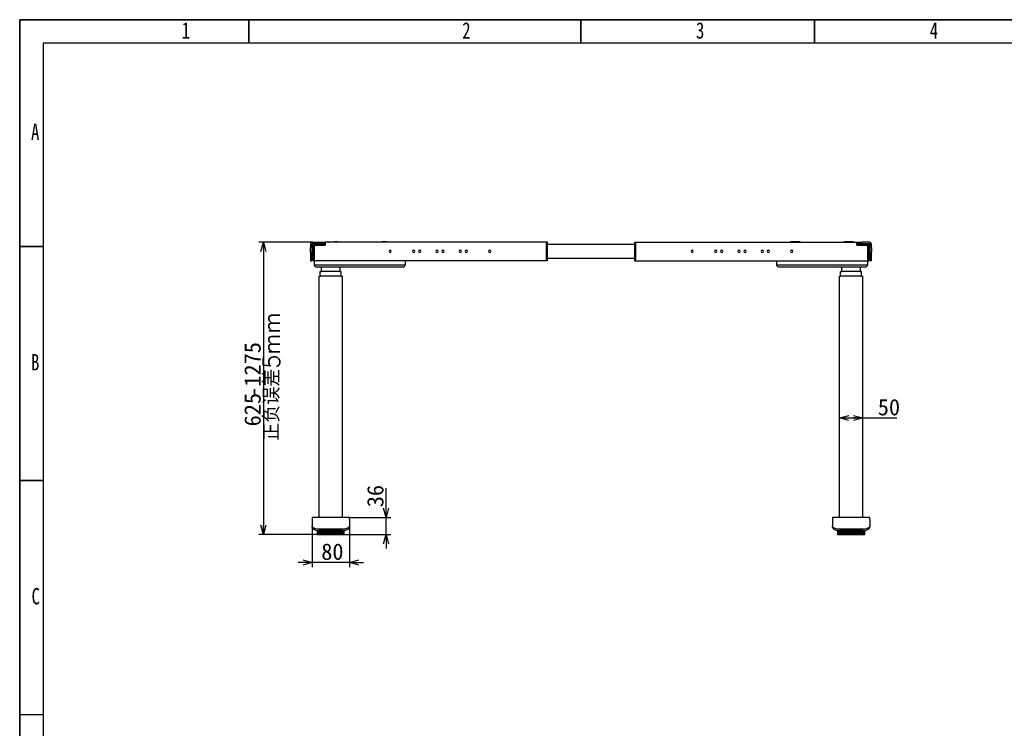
# Model space of a CAD drawing. Header units: millimetres. Extents: x 0 to 4212, y 0 to 2970.
# Tile 16 of 36: x 0 to 2106, y 1455 to 2970. Entities that reach past the tile are written whole.
import ezdxf

# ---------------------------------------------------------------- set-up
doc = ezdxf.new("R2010")
doc.units = ezdxf.units.MM
doc.header["$LTSCALE"] = 10
doc.linetypes.add('SLD-实线', pattern=[0])
doc.layers.add('标注层', color=98, linetype='SLD-实线', lineweight=25)
doc.layers.add('轮廓实线层', color=7, linetype='SLD-实线', lineweight=35)
doc.styles.add('SLDTEXTSTYLE2', font='txt')
doc.styles.add('SLDTEXTSTYLE3', font='hyswlongfangsong.ttf')
doc.styles.add('SLDTEXTSTYLE4', font='txt', dxfattribs={"bigfont": 'bigfont'})
doc.dimstyles.new('SLDDIMSTYLE1', dxfattribs={"dimtxt": 35, "dimasz": 20, "dimexe": 0, "dimexo": 0.0625, "dimgap": 8.75, "dimtad": 2, "dimrnd": 1e-09, "dimzin": 12, "dimdsep": 46, "dimtxsty": 'SLDTEXTSTYLE2', "dimblk1": 'OPEN30', "dimblk2": 'OPEN30', "dimsah": 1, "dimcen": 0.09, "dimadec": 0, "dimazin": 3, "dimtfac": 1, "dimtmove": 0, "dimatfit": 0, "dimldrblk": 'OPEN30', "dimfxl": 0, "dimfrac": 2, "dimtolj": 1, "dimtzin": 12, "dimarcsym": 0})
doc.dimstyles.new('SLDDIMSTYLE2', dxfattribs={"dimtxt": 35, "dimasz": 20, "dimexe": 0, "dimexo": 0.0625, "dimgap": 8.75, "dimtad": 2, "dimrnd": 1e-09, "dimzin": 12, "dimdsep": 46, "dimtxsty": 'SLDTEXTSTYLE2', "dimblk1": 'OPEN30', "dimblk2": 'OPEN30', "dimsah": 1, "dimcen": 0.09, "dimadec": 0, "dimazin": 3, "dimtfac": 1, "dimtofl": 0, "dimtmove": 0, "dimatfit": 3, "dimldrblk": 'OPEN30', "dimfxl": 0, "dimfrac": 2, "dimtolj": 1, "dimtzin": 12, "dimarcsym": 0})

# ---------------------------------------------------------------- blocks, each defined once
blk = doc.blocks.new('_OPEN30')
at = {"color": 0, "linetype": 'ByBlock', "lineweight": -2}
for p, q in [((-1, 0.267949), (0, 0)), ((0, 0), (-1, -0.267949)), ((0, 0), (-1, 0))]:
    blk.add_line(p, q, dxfattribs=at)
blk = doc.blocks.new('_D_7')
at = {"layer": '标注层'}
for p, q in [((626.4, 2494.7), (511.2, 2494.7)), ((521.2, 2494.7), (521.2, 1869.7)), ((653.7, 1869.7), (511.2, 1869.7))]:
    blk.add_line(p, q, dxfattribs=at)
at = {"layer": '标注层', "xscale": 20, "yscale": 20}
for p, rotation in [((521.2, 2494.7, -27.4), 89.99999999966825), ((521.2, 1869.7, -27.4), 269.9999999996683)]:
    blk.add_blockref('_OPEN30', p, dxfattribs=dict(at, rotation=rotation))
at = {"layer": '标注层', "char_height": 35, "attachment_point": 1, "rotation": 90}
for s, insert, style in [('正负误差5mm', (521.1, 2070.1), 'SLDTEXTSTYLE4'), ('-1275', (480.4, 2161.8), 'SLDTEXTSTYLE2'), ('625', (480.4, 2100.7), 'SLDTEXTSTYLE2')]:
    blk.add_mtext(s, dxfattribs=dict(at, insert=insert, style=style))
blk = doc.blocks.new('_D_8')
at = {"layer": '标注层'}
for p, q in [((625.4, 1901.8), (625.4, 1799.7)), ((705.4, 1901.8), (705.4, 1799.7)), ((625.4, 1809.7), (595.4, 1809.7)), ((705.4, 1809.7), (625.4, 1809.7)), ((705.4, 1809.7), (735.4, 1809.7))]:
    blk.add_line(p, q, dxfattribs=at)
at = {"layer": '标注层', "xscale": 20, "yscale": 20}
blk.add_blockref('_OPEN30', (625.4, 1809.7, -27.4), dxfattribs=at)
at = {"layer": '标注层', "xscale": 20, "yscale": 20, "rotation": 180.0000000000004}
blk.add_blockref('_OPEN30', (705.4, 1809.7, -27.4), dxfattribs=at)
at = {"layer": '标注层', "insert": (645, 1850.4), "char_height": 35, "attachment_point": 1, "style": 'SLDTEXTSTYLE2'}
blk.add_mtext('80', dxfattribs=at)
blk = doc.blocks.new('_D_9')
at = {"layer": '标注层'}
for p, q in [((783.8, 1905.7), (783.8, 1968.6)), ((705.4, 1905.7), (793.8, 1905.7)), ((783.8, 1869.7), (783.8, 1905.7)), ((694.4, 1869.7), (793.8, 1869.7)), ((783.8, 1869.7), (783.8, 1839.7))]:
    blk.add_line(p, q, dxfattribs=at)
at = {"layer": '标注层', "xscale": 20, "yscale": 20}
for p, rotation in [((783.8, 1905.7, -27.4), 270.0000000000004), ((783.8, 1869.7, -27.4), 90.0000000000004)]:
    blk.add_blockref('_OPEN30', p, dxfattribs=dict(at, rotation=rotation))
at = {"layer": '标注层', "insert": (743.1, 1927.9), "char_height": 35, "attachment_point": 1, "rotation": 90, "style": 'SLDTEXTSTYLE2'}
blk.add_mtext('36', dxfattribs=at)
blk = doc.blocks.new('_D_10')
at = {"layer": '标注层'}
for p, q in [((1753.4, 2118.6), (1803.4, 2118.6)), ((1803.4, 2118.6), (1876.1, 2118.6))]:
    blk.add_line(p, q, dxfattribs=at)
at = {"layer": '标注层', "xscale": 20, "yscale": 20, "rotation": 180.0000000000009}
blk.add_blockref('_OPEN30', (1753.4, 2118.6, -27.4), dxfattribs=at)
at = {"layer": '标注层', "xscale": 20, "yscale": 20}
blk.add_blockref('_OPEN30', (1803.4, 2118.6, -27.4), dxfattribs=at)
at = {"layer": '标注层', "insert": (1835.4, 2159.3), "char_height": 35, "attachment_point": 1, "style": 'SLDTEXTSTYLE2'}
blk.add_mtext('50', dxfattribs=at)

msp = doc.modelspace()

# ---------------------------------------------------------------- linework, layer by layer
at = {"color": 7, "linetype": 'SLD-实线', "lineweight": 25}
for p, q in [((621.865, 2490.151), (621.865, 2482.849)), ((624.865, 2490.151), (624.865, 2482.849)), ((626.365, 2494.651), (641.865, 2494.651)), ((641.865, 2491.651), (626.365, 2491.651)), ((626.865, 2481.764), (626.865, 2487.151)), ((629.865, 2491.651), (629.868, 2491.025)), ((629.865, 2481.764), (629.865, 2487.151)), ((629.865, 2485.151), (629.865, 2456.651)), ((629.884, 2487.344), (629.892, 2485.55)), ((630.865, 2491.151), (652.865, 2491.151)), ((630.865, 2488.151), (652.865, 2488.151)), ((632.865, 2488.151), (653.365, 2488.151)), ((641.865, 2494.651), (651.865, 2494.651)), ((651.865, 2491.651), (641.865, 2491.651)), ((651.865, 2494.651), (651.865, 2491.651)), ((651.865, 2491.651), (653.365, 2491.651)), ((652.865, 2488.151), (652.865, 2491.151)), ((1126.865, 2494.651), (653.365, 2494.651)), ((653.365, 2494.651), (653.365, 2492.651)), ((653.365, 2492.651), (653.365, 2488.151)), ((659.555, 2494.651), (660.455, 2494.79)), ((773.882, 2494.651), (773.901, 2494.662)), ((1128.865, 2494.651), (1126.865, 2494.651)), ((1126.865, 2494.651), (1126.865, 2492.651)), ((1126.865, 2456.651), (1126.865, 2492.651)), ((1128.865, 2492.651), (1128.865, 2494.651)), ((1128.865, 2456.651), (1128.865, 2492.651)), ((1314.865, 2489.651), (1128.865, 2489.651)), ((1314.865, 2494.651), (1316.865, 2494.651)), ((1314.865, 2494.651), (1314.865, 2492.651)), ((1314.865, 2492.651), (1314.865, 2456.651)), ((1316.865, 2492.651), (1316.865, 2494.651)), ((1316.865, 2494.651), (1790.365, 2494.651)), ((1316.865, 2492.651), (1316.865, 2456.651)), ((1654.762, 2494.693), (1655.015, 2494.7)), ((1662.415, 2494.888), (1662.515, 2494.89)), ((1669.849, 2494.651), (1669.83, 2494.662)), ((1769.774, 2494.843), (1770.044, 2494.837)), ((1790.365, 2492.651), (1790.365, 2494.651)), ((1790.365, 2492.651), (1790.365, 2488.151)), ((1790.365, 2491.651), (1791.865, 2491.651)), ((1810.865, 2488.151), (1790.365, 2488.151)), ((1790.865, 2488.151), (1790.865, 2491.151)), ((1790.865, 2491.151), (1812.865, 2491.151)), ((1790.865, 2488.151), (1812.865, 2488.151)), ((1791.865, 2491.651), (1791.865, 2494.651)), ((1791.865, 2494.651), (1801.865, 2494.651)), ((1801.865, 2491.651), (1791.865, 2491.651)), ((1817.365, 2494.651), (1801.865, 2494.651)), ((1801.865, 2491.651), (1817.365, 2491.651)), ((1813.847, 2487.344), (1813.839, 2485.55)), ((1813.865, 2491.651), (1813.863, 2491.025)), ((1813.865, 2487.151), (1813.865, 2456.651)), ((1813.865, 2456.651), (1813.865, 2485.151)), ((1816.865, 2487.151), (1816.865, 2456.651)), ((1818.865, 2482.849), (1818.865, 2490.151)), ((1821.865, 2482.849), (1821.865, 2490.151)), ((621.865, 2473.043), (621.865, 2482.849)), ((621.865, 2473.043), (621.865, 2454.651)), ((624.865, 2482.849), (624.865, 2473.043)), ((624.865, 2473.043), (624.865, 2454.651)), ((626.865, 2456.651), (626.865, 2481.764)), ((629.865, 2456.651), (629.865, 2481.764)), ((1818.865, 2473.043), (1818.865, 2482.849)), ((1818.865, 2454.651), (1818.865, 2473.043)), ((1821.865, 2482.849), (1821.865, 2473.043)), ((1821.865, 2454.651), (1821.865, 2473.043)), ((621.865, 2454.651), (624.865, 2454.651)), ((629.865, 2454.651), (626.865, 2454.651)), ((629.865, 2456.651), (629.865, 2454.651)), ((1126.865, 2454.651), (629.865, 2454.651)), ((630.027, 2454.651), (630.068, 2445.242)), ((641.865, 2445.242), (630.068, 2445.242)), ((812.865, 2445.242), (641.865, 2445.242)), ((824.663, 2445.242), (812.865, 2445.242)), ((824.704, 2454.651), (824.663, 2445.242)), ((1126.865, 2456.651), (1126.865, 2454.651)), ((1128.865, 2454.651), (1126.865, 2454.651)), ((1314.865, 2459.651), (1128.865, 2459.651)), ((1128.865, 2454.651), (1128.865, 2456.651)), ((1314.865, 2456.651), (1314.865, 2454.651)), ((1314.865, 2454.651), (1316.865, 2454.651)), ((1316.865, 2454.651), (1316.865, 2456.651)), ((1316.865, 2454.651), (1813.865, 2454.651)), ((1619.027, 2454.651), (1619.068, 2445.242)), ((1630.865, 2445.242), (1619.068, 2445.242)), ((1801.865, 2445.242), (1630.865, 2445.242)), ((1813.663, 2445.242), (1801.865, 2445.242)), ((1813.704, 2454.651), (1813.663, 2445.242)), ((1813.865, 2454.651), (1813.865, 2456.651)), ((1813.865, 2454.651), (1816.865, 2454.651)), ((1821.865, 2454.651), (1818.865, 2454.651)), ((634.865, 2441.651), (641.865, 2441.651)), ((641.865, 2441.651), (812.865, 2441.651)), ((642.865, 2431.651), (645.865, 2431.651)), ((642.865, 2421.651), (642.865, 2431.651)), ((645.365, 2431.651), (645.365, 2441.651)), ((684.865, 2431.651), (645.865, 2431.651)), ((684.865, 2431.651), (687.865, 2431.651)), ((685.365, 2431.651), (685.365, 2441.651)), ((687.865, 2421.651), (687.865, 2431.651)), ((812.865, 2441.651), (819.865, 2441.651)), ((1623.865, 2441.651), (1630.865, 2441.651)), ((1630.865, 2441.651), (1801.865, 2441.651)), ((1755.865, 2431.651), (1758.865, 2431.651)), ((1755.865, 2421.651), (1755.865, 2431.651)), ((1758.365, 2431.651), (1758.365, 2441.651)), ((1797.865, 2431.651), (1758.865, 2431.651)), ((1797.865, 2431.651), (1800.865, 2431.651)), ((1798.365, 2431.651), (1798.365, 2441.651)), ((1800.865, 2421.651), (1800.865, 2431.651)), ((1801.865, 2441.651), (1808.865, 2441.651)), ((640.365, 2421.651), (643.365, 2421.651)), ((640.365, 1905.651), (640.365, 2421.651)), ((687.365, 2421.651), (643.365, 2421.651)), ((687.365, 2421.651), (690.365, 2421.651)), ((690.365, 1905.651), (690.365, 2421.651)), ((1753.365, 2421.651), (1756.365, 2421.651)), ((1753.365, 1905.651), (1753.365, 2421.651)), ((1800.365, 2421.651), (1756.365, 2421.651)), ((1800.365, 2421.651), (1803.365, 2421.651)), ((1803.365, 1905.651), (1803.365, 2421.651)), ((705.365, 1905.651), (625.365, 1905.651)), ((625.365, 1905.651), (625.365, 1901.766)), ((625.365, 1901.766), (625.365, 1888.151)), ((705.365, 1901.766), (705.365, 1905.651)), ((705.365, 1901.766), (705.365, 1888.151)), ((1818.365, 1905.651), (1738.365, 1905.651)), ((1738.365, 1905.651), (1738.365, 1901.766)), ((1738.365, 1901.766), (1738.365, 1888.151)), ((1818.365, 1901.766), (1818.365, 1905.651)), ((1818.365, 1901.766), (1818.365, 1888.151)), ((625.365, 1885.553), (625.365, 1888.151)), ((636.365, 1878.324), (636.365, 1869.651)), ((636.588, 1878.295), (636.588, 1869.651)), ((636.922, 1869.651), (636.922, 1878.253)), ((637.251, 1878.216), (637.251, 1869.651)), ((637.67, 1869.651), (637.67, 1878.175)), ((638.346, 1878.121), (638.346, 1869.651)), ((638.856, 1869.651), (638.856, 1878.091)), ((639.853, 1878.057), (639.853, 1869.651)), ((690.365, 1880.651), (640.365, 1880.651)), ((690.365, 1878.053), (640.365, 1878.053)), ((640.459, 1869.651), (640.459, 1878.053)), ((641.751, 1878.053), (641.751, 1869.651)), ((642.456, 1869.651), (642.456, 1878.053)), ((644.008, 1878.053), (644.008, 1869.651)), ((644.813, 1869.651), (644.813, 1878.053)), ((646.591, 1869.651), (646.591, 1878.053)), ((647.495, 1869.651), (647.495, 1878.053)), ((649.468, 1869.651), (649.468, 1878.053)), ((650.459, 1869.651), (650.459, 1878.053)), ((652.596, 1869.651), (652.596, 1878.053)), ((653.657, 1869.651), (653.657, 1878.053)), ((655.925, 1869.651), (655.925, 1878.053)), ((657.041, 1869.651), (657.041, 1878.053)), ((659.403, 1869.651), (659.403, 1878.053)), ((660.555, 1869.651), (660.555, 1878.053)), ((662.975, 1869.651), (662.975, 1878.053)), ((664.146, 1869.651), (664.146, 1878.053)), ((666.585, 1869.651), (666.585, 1878.053)), ((667.756, 1869.651), (667.756, 1878.053)), ((670.175, 1869.651), (670.175, 1878.053)), ((671.328, 1869.651), (671.328, 1878.053)), ((673.69, 1869.651), (673.69, 1878.053)), ((674.806, 1869.651), (674.806, 1878.053)), ((677.073, 1869.651), (677.073, 1878.053)), ((678.135, 1869.651), (678.135, 1878.053)), ((680.272, 1869.651), (680.272, 1878.053)), ((681.262, 1869.651), (681.262, 1878.053)), ((683.236, 1869.651), (683.236, 1878.053)), ((684.139, 1869.651), (684.139, 1878.053)), ((685.917, 1869.651), (685.917, 1878.053)), ((686.722, 1869.651), (686.722, 1878.053)), ((688.275, 1869.651), (688.275, 1878.053)), ((688.98, 1869.651), (688.98, 1878.053)), ((690.271, 1869.651), (690.271, 1878.053)), ((690.877, 1869.651), (690.877, 1878.057)), ((691.875, 1869.651), (691.875, 1878.091)), ((692.385, 1869.651), (692.385, 1878.121)), ((693.06, 1869.651), (693.06, 1878.175)), ((693.479, 1869.651), (693.479, 1878.216)), ((693.809, 1869.651), (693.809, 1878.253)), ((694.143, 1869.651), (694.143, 1878.295)), ((694.365, 1869.651), (694.365, 1878.324)), ((705.365, 1885.553), (705.365, 1888.151)), ((1738.365, 1885.553), (1738.365, 1888.151)), ((1749.365, 1878.324), (1749.365, 1869.651)), ((1749.588, 1878.295), (1749.588, 1869.651)), ((1749.921, 1869.651), (1749.921, 1878.253)), ((1750.251, 1878.216), (1750.251, 1869.651)), ((1750.67, 1869.651), (1750.67, 1878.175)), ((1751.346, 1878.121), (1751.346, 1869.651)), ((1751.856, 1869.651), (1751.856, 1878.091)), ((1752.854, 1878.057), (1752.854, 1869.651)), ((1803.365, 1880.651), (1753.365, 1880.651)), ((1803.365, 1878.053), (1753.365, 1878.053)), ((1753.459, 1869.651), (1753.459, 1878.053)), ((1754.751, 1878.053), (1754.751, 1869.651)), ((1755.456, 1869.651), (1755.456, 1878.053)), ((1757.008, 1878.053), (1757.008, 1869.651)), ((1757.813, 1869.651), (1757.813, 1878.053)), ((1759.591, 1869.651), (1759.591, 1878.053)), ((1760.495, 1869.651), (1760.495, 1878.053)), ((1762.468, 1869.651), (1762.468, 1878.053)), ((1763.459, 1869.651), (1763.459, 1878.053)), ((1765.596, 1869.651), (1765.596, 1878.053)), ((1766.657, 1869.651), (1766.657, 1878.053)), ((1768.925, 1869.651), (1768.925, 1878.053)), ((1770.041, 1869.651), (1770.041, 1878.053)), ((1772.403, 1869.651), (1772.403, 1878.053)), ((1773.555, 1869.651), (1773.555, 1878.053)), ((1775.975, 1869.651), (1775.975, 1878.053)), ((1777.146, 1869.651), (1777.146, 1878.053)), ((1779.585, 1869.651), (1779.585, 1878.053)), ((1780.756, 1869.651), (1780.756, 1878.053)), ((1783.175, 1869.651), (1783.175, 1878.053)), ((1784.328, 1869.651), (1784.328, 1878.053)), ((1786.69, 1869.651), (1786.69, 1878.053)), ((1787.806, 1869.651), (1787.806, 1878.053)), ((1790.073, 1869.651), (1790.073, 1878.053)), ((1791.135, 1869.651), (1791.135, 1878.053)), ((1793.272, 1869.651), (1793.272, 1878.053)), ((1794.262, 1869.651), (1794.262, 1878.053)), ((1796.235, 1869.651), (1796.235, 1878.053)), ((1797.139, 1869.651), (1797.139, 1878.053)), ((1798.917, 1869.651), (1798.917, 1878.053)), ((1799.722, 1869.651), (1799.722, 1878.053)), ((1801.275, 1869.651), (1801.275, 1878.053)), ((1801.98, 1869.651), (1801.98, 1878.053)), ((1803.271, 1869.651), (1803.271, 1878.053)), ((1803.877, 1869.651), (1803.877, 1878.057)), ((1804.875, 1869.651), (1804.875, 1878.091)), ((1805.385, 1869.651), (1805.385, 1878.121)), ((1806.06, 1869.651), (1806.06, 1878.175)), ((1806.479, 1869.651), (1806.479, 1878.216)), ((1806.809, 1869.651), (1806.809, 1878.253)), ((1807.143, 1869.651), (1807.143, 1878.295)), ((1807.365, 1869.651), (1807.365, 1878.324)), ((1818.365, 1885.553), (1818.365, 1888.151)), ((636.365, 1869.651), (636.588, 1869.651)), ((636.588, 1869.651), (636.922, 1869.651)), ((636.922, 1869.651), (637.251, 1869.651)), ((637.251, 1869.651), (637.67, 1869.651)), ((637.67, 1869.651), (638.346, 1869.651)), ((638.346, 1869.651), (638.856, 1869.651)), ((638.856, 1869.651), (639.894, 1869.651)), ((639.853, 1869.651), (640.459, 1869.651)), ((640.459, 1869.651), (641.766, 1869.651)), ((641.751, 1869.651), (642.456, 1869.651)), ((642.456, 1869.651), (644.01, 1869.651)), ((644.008, 1869.651), (644.813, 1869.651)), ((644.813, 1869.651), (646.591, 1869.651)), ((646.591, 1869.651), (647.495, 1869.651)), ((647.495, 1869.651), (649.468, 1869.651)), ((649.468, 1869.651), (650.459, 1869.651)), ((650.459, 1869.651), (652.596, 1869.651)), ((652.596, 1869.651), (653.657, 1869.651)), ((653.657, 1869.651), (655.925, 1869.651)), ((655.925, 1869.651), (657.041, 1869.651)), ((657.041, 1869.651), (659.403, 1869.651)), ((659.403, 1869.651), (660.555, 1869.651)), ((660.555, 1869.651), (662.975, 1869.651)), ((662.975, 1869.651), (664.146, 1869.651)), ((664.146, 1869.651), (665.365, 1869.651)), ((665.365, 1869.651), (666.585, 1869.651)), ((666.585, 1869.651), (667.756, 1869.651)), ((667.756, 1869.651), (670.175, 1869.651)), ((670.175, 1869.651), (671.328, 1869.651)), ((671.328, 1869.651), (673.69, 1869.651)), ((673.69, 1869.651), (674.806, 1869.651)), ((674.806, 1869.651), (677.073, 1869.651)), ((677.073, 1869.651), (678.135, 1869.651)), ((678.135, 1869.651), (680.272, 1869.651)), ((680.272, 1869.651), (681.262, 1869.651)), ((681.262, 1869.651), (683.236, 1869.651)), ((683.236, 1869.651), (684.139, 1869.651)), ((684.139, 1869.651), (685.917, 1869.651)), ((685.917, 1869.651), (686.722, 1869.651)), ((686.72, 1869.651), (688.275, 1869.651)), ((688.275, 1869.651), (688.98, 1869.651)), ((688.965, 1869.651), (690.271, 1869.651)), ((690.271, 1869.651), (690.877, 1869.651)), ((690.836, 1869.651), (691.875, 1869.651)), ((691.875, 1869.651), (692.385, 1869.651)), ((692.385, 1869.651), (693.06, 1869.651)), ((693.06, 1869.651), (693.479, 1869.651)), ((693.479, 1869.651), (693.809, 1869.651)), ((693.809, 1869.651), (694.143, 1869.651)), ((694.143, 1869.651), (694.365, 1869.651)), ((1749.365, 1869.651), (1749.588, 1869.651)), ((1749.588, 1869.651), (1749.921, 1869.651)), ((1749.921, 1869.651), (1750.251, 1869.651)), ((1750.251, 1869.651), (1750.67, 1869.651)), ((1750.67, 1869.651), (1751.346, 1869.651)), ((1751.346, 1869.651), (1751.856, 1869.651)), ((1751.856, 1869.651), (1752.894, 1869.651)), ((1752.854, 1869.651), (1753.459, 1869.651)), ((1753.459, 1869.651), (1754.766, 1869.651)), ((1754.751, 1869.651), (1755.456, 1869.651)), ((1755.456, 1869.651), (1757.01, 1869.651)), ((1757.008, 1869.651), (1757.813, 1869.651)), ((1757.813, 1869.651), (1759.591, 1869.651)), ((1759.591, 1869.651), (1760.495, 1869.651)), ((1760.495, 1869.651), (1762.468, 1869.651)), ((1762.468, 1869.651), (1763.459, 1869.651)), ((1763.459, 1869.651), (1765.596, 1869.651)), ((1765.596, 1869.651), (1766.657, 1869.651)), ((1766.657, 1869.651), (1768.925, 1869.651)), ((1768.925, 1869.651), (1770.041, 1869.651)), ((1770.041, 1869.651), (1772.403, 1869.651)), ((1772.403, 1869.651), (1773.555, 1869.651)), ((1773.555, 1869.651), (1775.975, 1869.651)), ((1775.975, 1869.651), (1777.146, 1869.651)), ((1777.146, 1869.651), (1778.365, 1869.651)), ((1778.365, 1869.651), (1779.585, 1869.651)), ((1779.585, 1869.651), (1780.756, 1869.651)), ((1780.756, 1869.651), (1783.175, 1869.651)), ((1783.175, 1869.651), (1784.328, 1869.651)), ((1784.328, 1869.651), (1786.69, 1869.651)), ((1786.69, 1869.651), (1787.806, 1869.651)), ((1787.806, 1869.651), (1790.073, 1869.651)), ((1790.073, 1869.651), (1791.135, 1869.651)), ((1791.135, 1869.651), (1793.272, 1869.651)), ((1793.272, 1869.651), (1794.262, 1869.651)), ((1794.262, 1869.651), (1796.235, 1869.651)), ((1796.235, 1869.651), (1797.139, 1869.651)), ((1797.139, 1869.651), (1798.917, 1869.651)), ((1798.917, 1869.651), (1799.722, 1869.651)), ((1799.72, 1869.651), (1801.275, 1869.651)), ((1801.275, 1869.651), (1801.98, 1869.651)), ((1801.965, 1869.651), (1803.271, 1869.651)), ((1803.271, 1869.651), (1803.877, 1869.651)), ((1803.837, 1869.651), (1804.875, 1869.651)), ((1804.875, 1869.651), (1805.385, 1869.651)), ((1805.385, 1869.651), (1806.06, 1869.651)), ((1806.06, 1869.651), (1806.479, 1869.651)), ((1806.479, 1869.651), (1806.809, 1869.651)), ((1806.809, 1869.651), (1807.143, 1869.651)), ((1807.143, 1869.651), (1807.365, 1869.651))]:
    msp.add_line(p, q, dxfattribs=at)
at = {"color": 7, "linetype": 'SLD-实线', "lineweight": 25, "flags": 128}
for points in [[(660.455, 2494.815), (660.888, 2494.828), (661.321, 2494.841), (661.754, 2494.854), (662.187, 2494.867), (662.62, 2494.879), (663.053, 2494.892), (663.486, 2494.904), (663.918, 2494.917)], [(667.92, 2495.056), (668.42, 2495.07), (668.921, 2495.083), (669.421, 2495.096), (669.921, 2495.109), (670.421, 2495.122), (670.922, 2495.135), (671.422, 2495.148), (671.922, 2495.16)], [(671.922, 2494.746), (671.422, 2494.733), (670.922, 2494.72), (670.421, 2494.708), (669.921, 2494.695), (669.421, 2494.682), (668.921, 2494.668), (668.42, 2494.655), (668.261, 2494.651)], [(675.924, 2495.229), (676.231, 2495.236), (676.539, 2495.243), (676.846, 2495.25), (677.154, 2495.257), (677.461, 2495.264), (677.769, 2495.271), (678.076, 2495.278), (678.384, 2495.285)], [(678.384, 2494.927), (678.076, 2494.92), (677.769, 2494.913), (677.461, 2494.906), (677.154, 2494.899), (676.846, 2494.892), (676.539, 2494.885), (676.231, 2494.878), (675.924, 2494.871)], [(776.509, 2495.332), (776.816, 2495.325), (777.124, 2495.318), (777.432, 2495.312), (777.739, 2495.305), (778.047, 2495.298), (778.354, 2495.292), (778.662, 2495.285), (778.969, 2495.278)], [(778.969, 2494.92), (778.662, 2494.927), (778.354, 2494.934), (778.047, 2494.941), (777.739, 2494.947), (777.432, 2494.954), (777.124, 2494.961), (776.816, 2494.967), (776.509, 2494.974)], [(782.971, 2495.213), (783.471, 2495.201), (783.972, 2495.189), (784.472, 2495.176), (784.972, 2495.164), (785.472, 2495.151), (785.973, 2495.139), (786.473, 2495.126), (786.973, 2495.113)], [(786.973, 2494.699), (786.473, 2494.711), (785.973, 2494.724), (785.472, 2494.737), (784.972, 2494.75), (784.472, 2494.762), (783.972, 2494.774), (783.471, 2494.787), (782.971, 2494.799)], [(790.975, 2494.977), (791.408, 2494.965), (791.841, 2494.953), (792.274, 2494.941), (792.707, 2494.929), (793.14, 2494.916), (793.573, 2494.904), (794.006, 2494.891), (794.438, 2494.879)], [(1652.756, 2494.977), (1652.323, 2494.965), (1651.89, 2494.953), (1651.457, 2494.941), (1651.024, 2494.929), (1650.591, 2494.916), (1650.158, 2494.904), (1649.725, 2494.891), (1649.292, 2494.879)], [(1660.76, 2495.213), (1660.259, 2495.201), (1659.759, 2495.189), (1659.259, 2495.176), (1658.759, 2495.164), (1658.258, 2495.151), (1657.758, 2495.139), (1657.258, 2495.126), (1656.758, 2495.113)], [(1667.222, 2495.332), (1666.914, 2495.325), (1666.607, 2495.318), (1666.299, 2495.312), (1665.992, 2495.305), (1665.684, 2495.298), (1665.376, 2495.292), (1665.069, 2495.285), (1664.761, 2495.278)], [(1767.807, 2495.229), (1767.5, 2495.236), (1767.192, 2495.243), (1766.884, 2495.25), (1766.577, 2495.257), (1766.269, 2495.264), (1765.962, 2495.271), (1765.654, 2495.278), (1765.347, 2495.285)], [(1775.81, 2495.056), (1775.31, 2495.07), (1774.81, 2495.083), (1774.31, 2495.096), (1773.81, 2495.109), (1773.309, 2495.122), (1772.809, 2495.135), (1772.309, 2495.148), (1771.809, 2495.16)], [(1783.276, 2494.815), (1782.843, 2494.828), (1782.41, 2494.841), (1781.977, 2494.854), (1781.544, 2494.867), (1781.111, 2494.879), (1780.678, 2494.892), (1780.245, 2494.904), (1779.812, 2494.917)], [(640.365, 1880.651), (638.019, 1880.743), (635.73, 1881.018), (633.555, 1881.468), (631.549, 1882.083), (629.759, 1882.848), (628.23, 1883.742), (627, 1884.746), (626.1, 1885.833), (625.55, 1886.978), (625.365, 1888.151)], [(625.365, 1885.553), (625.55, 1884.38), (626.1, 1883.235), (627, 1882.148), (628.23, 1881.144), (629.759, 1880.249), (631.549, 1879.485), (633.555, 1878.87), (635.73, 1878.42), (638.019, 1878.145), (640.365, 1878.053)], [(705.365, 1888.151), (705.181, 1886.978), (704.631, 1885.833), (703.73, 1884.746), (702.501, 1883.742), (700.972, 1882.848), (699.182, 1882.083), (697.175, 1881.468), (695.001, 1881.018), (692.712, 1880.743), (690.365, 1880.651)], [(690.365, 1878.053), (692.712, 1878.145), (695.001, 1878.42), (697.175, 1878.87), (699.182, 1879.485), (700.972, 1880.249), (702.501, 1881.144), (703.73, 1882.148), (704.631, 1883.235), (705.181, 1884.38), (705.365, 1885.553)], [(1753.365, 1880.651), (1751.019, 1880.743), (1748.73, 1881.018), (1746.556, 1881.468), (1744.549, 1882.083), (1742.759, 1882.848), (1741.23, 1883.742), (1740, 1884.746), (1739.099, 1885.833), (1738.55, 1886.978), (1738.365, 1888.151)], [(1738.365, 1885.553), (1738.55, 1884.38), (1739.099, 1883.235), (1740, 1882.148), (1741.23, 1881.144), (1742.759, 1880.249), (1744.549, 1879.485), (1746.556, 1878.87), (1748.73, 1878.42), (1751.019, 1878.145), (1753.365, 1878.053)], [(1818.365, 1888.151), (1818.181, 1886.978), (1817.631, 1885.833), (1816.73, 1884.746), (1815.501, 1883.742), (1813.972, 1882.848), (1812.182, 1882.083), (1810.175, 1881.468), (1808.001, 1881.018), (1805.712, 1880.743), (1803.365, 1880.651)], [(1803.365, 1878.053), (1805.712, 1878.145), (1808.001, 1878.42), (1810.175, 1878.87), (1812.182, 1879.485), (1813.972, 1880.249), (1815.501, 1881.144), (1816.73, 1882.148), (1817.631, 1883.235), (1818.181, 1884.38), (1818.365, 1885.553)]]:
    msp.add_lwpolyline(points, dxfattribs=at)
at = {"color": 7, "linetype": 'SLD-实线', "lineweight": 25}
for centre, radius, start, end in [((626.365, 2490.151), 4.5, 90, 180), ((626.365, 2490.151), 1.5, 90, 180), ((630.865, 2487.151), 4, 90, 180), ((630.865, 2487.151), 1, 90, 180), ((632.865, 2485.151), 3, 90, 180), ((660.606, 2489.818), 4.999, 91.727414, 104.824641), ((678.495, 2490.286), 5, 60.027202, 91.272876), ((678.496, 2489.932), 4.996, 70.820131, 91.280833), ((776.403, 2490.333), 5, 88.781357, 120.027134), ((776.402, 2489.976), 4.999, 88.778492, 110.742815), ((794.292, 2489.881), 5, 72.548611, 88.325489), ((1649.438, 2489.881), 5, 91.674974, 107.45134), ((1667.328, 2490.333), 5, 59.9732, 91.218309), ((1765.236, 2490.286), 5, 88.727624, 119.971669), ((1783.125, 2489.818), 4.999, 75.175823, 88.272122), ((1810.865, 2485.151), 3, 0, 90), ((1812.865, 2487.151), 4, 0, 90), ((1812.865, 2487.151), 1, 0, 90), ((1817.365, 2490.151), 4.5, 0, 90), ((1817.365, 2490.151), 1.5, 0, 90), ((792.365, 2474.651), 2.459, 90, 270), ((792.365, 2474.651), 2.459, 270, 90), ((842.365, 2474.651), 2.459, 90, 270), ((842.365, 2474.651), 2.459, 270, 90), ((855.365, 2474.651), 2.459, 90, 270), ((855.365, 2474.651), 2.459, 270, 90), ((892.365, 2474.651), 2.459, 90, 270), ((892.365, 2474.651), 2.459, 270, 90), ((905.365, 2474.651), 2.459, 90, 270), ((905.365, 2474.651), 2.459, 270, 90), ((942.365, 2474.651), 2.459, 90, 270), ((942.365, 2474.651), 2.459, 270, 90), ((955.365, 2474.651), 2.459, 90, 270), ((955.365, 2474.651), 2.459, 270, 90), ((1005.365, 2474.651), 2.459, 90, 270), ((1005.365, 2474.651), 2.459, 270, 90), ((1438.365, 2474.651), 2.459, 90, 270), ((1438.365, 2474.651), 2.459, 270, 90), ((1488.365, 2474.651), 2.459, 90, 270), ((1488.365, 2474.651), 2.459, 270, 90), ((1501.365, 2474.651), 2.459, 90, 270), ((1501.365, 2474.651), 2.459, 270, 90), ((1538.365, 2474.651), 2.459, 90, 270), ((1538.365, 2474.651), 2.459, 270, 90), ((1551.365, 2474.651), 2.459, 90, 270), ((1551.365, 2474.651), 2.459, 270, 90), ((1588.365, 2474.651), 2.459, 90, 270), ((1588.365, 2474.651), 2.459, 270, 90), ((1601.365, 2474.651), 2.459, 90, 270), ((1601.365, 2474.651), 2.459, 270, 90), ((1651.365, 2474.651), 2.459, 90, 270), ((1651.365, 2474.651), 2.459, 270, 90), ((634.865, 2446.651), 5, 196.362073, 270), ((819.865, 2446.651), 5, 270, 343.637927), ((1623.865, 2446.651), 5, 196.362073, 270), ((1808.865, 2446.651), 5, 270, 343.637927)]:
    msp.add_arc(centre, radius, start, end, dxfattribs=at)
for points, knots in [([(663.918, 2494.917), (664.359, 2494.93), (665.239, 2494.955), (666.226, 2494.986), (666.815, 2495.007), (666.885, 2495.011), (666.92, 2495.014)], [0, 0, 0, 0, 0.27961729, 0.55924926, 0.77961859, 1, 1, 1, 1]), ([(678.384, 2494.952), (675.037, 2494.875), (671.042, 2494.784), (667.047, 2494.67), (666.399, 2494.651)], [0, 0, 0, 0, 0.83776264, 1, 1, 1, 1]), ([(666.92, 2495.025), (666.939, 2495.026), (666.977, 2495.028), (667.245, 2495.037), (667.574, 2495.047), (667.805, 2495.053), (667.92, 2495.056)], [0, 0, 0, 0, 0.27951576, 0.55913101, 0.77951986, 1, 1, 1, 1]), ([(671.922, 2495.16), (672.069, 2495.164), (672.362, 2495.171), (672.691, 2495.178), (672.887, 2495.181), (672.911, 2495.181), (672.922, 2495.181)], [0, 0, 0, 0, 0.27966041, 0.55932944, 0.77965438, 1, 1, 1, 1]), ([(672.922, 2495.17), (672.979, 2495.169), (673.092, 2495.168), (673.897, 2495.184), (674.886, 2495.205), (675.578, 2495.221), (675.924, 2495.229)], [0, 0, 0, 0, 0.279612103, 0.559239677, 0.779611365, 1, 1, 1, 1]), ([(773.901, 2494.637), (774.312, 2494.838), (775.136, 2495.24), (776.051, 2495.285), (776.509, 2495.307)], [0, 0, 0, 0, 0.49999411, 1, 1, 1, 1]), ([(776.509, 2494.998), (776.048, 2494.99), (775.415, 2494.978), (774.846, 2494.721), (774.692, 2494.652)], [0, 0, 0, 0, 0.72939186, 1, 1, 1, 1]), ([(790.546, 2494.651), (788.497, 2494.708), (783.818, 2494.838), (779.139, 2494.941), (776.509, 2494.998)], [0, 0, 0, 0, 0.43798995, 1, 1, 1, 1]), ([(781.971, 2495.233), (781.99, 2495.233), (782.027, 2495.233), (782.295, 2495.228), (782.625, 2495.221), (782.856, 2495.216), (782.971, 2495.213)], [0, 0, 0, 0, 0.27954651, 0.55914866, 0.77954794, 1, 1, 1, 1]), ([(786.973, 2495.113), (787.12, 2495.109), (787.413, 2495.101), (787.742, 2495.092), (787.938, 2495.085), (787.962, 2495.083), (787.973, 2495.083)], [0, 0, 0, 0, 0.27965305, 0.55931458, 0.77966615, 1, 1, 1, 1]), ([(787.973, 2495.072), (788.03, 2495.068), (788.143, 2495.061), (788.948, 2495.036), (789.937, 2495.007), (790.629, 2494.987), (790.975, 2494.977)], [0, 0, 0, 0, 0.27961199, 0.55923202, 0.77961068, 1, 1, 1, 1]), ([(1655.757, 2495.072), (1655.701, 2495.068), (1655.587, 2495.061), (1654.783, 2495.036), (1653.794, 2495.007), (1653.102, 2494.987), (1652.756, 2494.977)], [0, 0, 0, 0, 0.27961259, 0.55923774, 0.77961648, 1, 1, 1, 1]), ([(1654.77, 2494.777), (1654.769, 2494.781), (1654.748, 2494.838), (1654.583, 2494.883), (1654.215, 2494.942), (1653.588, 2494.962), (1653.049, 2494.96), (1652.756, 2494.959)], [0, 0, 0, 0, 0.011909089, 0.188822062, 0.409690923, 0.679050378, 1, 1, 1, 1]), ([(1655.015, 2494.7), (1655.031, 2494.728), (1655.115, 2494.865), (1655.378, 2495.025), (1655.631, 2495.063), (1655.757, 2495.083)], [0, 0, 0, 0, 0.111455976, 0.555720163, 1, 1, 1, 1]), ([(1656.758, 2495.094), (1656.57, 2495.087), (1656.188, 2495.073), (1655.717, 2494.982), (1655.356, 2494.834), (1655.203, 2494.713), (1655.125, 2494.651)], [0, 0, 0, 0, 0.313603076, 0.638061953, 0.815879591, 1, 1, 1, 1]), ([(1656.758, 2495.113), (1656.611, 2495.109), (1656.317, 2495.101), (1655.989, 2495.092), (1655.792, 2495.085), (1655.769, 2495.083), (1655.757, 2495.083)], [0, 0, 0, 0, 0.27967069, 0.55931614, 0.77966693, 1, 1, 1, 1]), ([(1661.76, 2495.233), (1661.741, 2495.233), (1661.703, 2495.233), (1661.435, 2495.228), (1661.106, 2495.221), (1660.875, 2495.216), (1660.76, 2495.213)], [0, 0, 0, 0, 0.27954487, 0.55916125, 0.77954594, 1, 1, 1, 1]), ([(1662.68, 2494.651), (1662.653, 2494.694), (1662.546, 2494.871), (1662.291, 2494.998), (1661.925, 2495.098), (1661.573, 2495.15), (1661.172, 2495.182), (1660.898, 2495.19), (1660.76, 2495.194)], [0, 0, 0, 0, 0.085917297, 0.34987891, 0.501305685, 0.661760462, 0.828689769, 1, 1, 1, 1]), ([(1664.761, 2495.278), (1664.321, 2495.268), (1663.441, 2495.249), (1662.454, 2495.229), (1661.865, 2495.22), (1661.795, 2495.221), (1661.76, 2495.222)], [0, 0, 0, 0, 0.27962131, 0.55924846, 0.77961849, 1, 1, 1, 1]), ([(1664.762, 2495.259), (1664.538, 2495.254), (1664.105, 2495.243), (1663.532, 2495.218), (1663.086, 2495.184), (1662.807, 2495.121), (1662.682, 2495.075), (1662.672, 2495.023), (1662.672, 2495.023)], [0, 0, 0, 0, 0.22902343, 0.44426095, 0.64437668, 0.82896471, 0.99881312, 1, 1, 1, 1]), ([(1770.808, 2495.17), (1770.752, 2495.169), (1770.639, 2495.168), (1769.834, 2495.184), (1768.845, 2495.205), (1768.153, 2495.221), (1767.807, 2495.229)], [0, 0, 0, 0, 0.27960901, 0.55923349, 0.7796138, 1, 1, 1, 1]), ([(1769.792, 2494.921), (1769.792, 2494.922), (1769.774, 2494.98), (1769.618, 2495.034), (1769.259, 2495.117), (1768.637, 2495.17), (1768.099, 2495.196), (1767.807, 2495.21)], [0, 0, 0, 0, 0.002279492, 0.180939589, 0.403823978, 0.675756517, 1, 1, 1, 1]), ([(1769.918, 2494.651), (1769.968, 2494.737), (1770.086, 2494.939), (1770.411, 2495.143), (1770.676, 2495.168), (1770.808, 2495.181)], [0, 0, 0, 0, 0.27328587, 0.63661727, 1, 1, 1, 1]), ([(1771.808, 2495.142), (1771.62, 2495.144), (1771.236, 2495.148), (1770.751, 2495.08), (1770.383, 2494.934), (1770.162, 2494.803), (1770.074, 2494.686), (1770.047, 2494.651)], [0, 0, 0, 0, 0.28542529, 0.58318915, 0.74749949, 0.92332508, 1, 1, 1, 1]), ([(1771.809, 2495.16), (1771.662, 2495.164), (1771.368, 2495.171), (1771.04, 2495.178), (1770.843, 2495.181), (1770.82, 2495.181), (1770.808, 2495.181)], [0, 0, 0, 0, 0.27965713, 0.55932433, 0.77966354, 1, 1, 1, 1]), ([(1776.811, 2495.025), (1776.792, 2495.026), (1776.754, 2495.028), (1776.486, 2495.037), (1776.157, 2495.047), (1775.926, 2495.053), (1775.81, 2495.056)], [0, 0, 0, 0, 0.279517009, 0.559133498, 0.779556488, 1, 1, 1, 1]), ([(1777.464, 2494.647), (1777.394, 2494.701), (1777.259, 2494.806), (1776.956, 2494.886), (1776.616, 2494.955), (1776.219, 2495.005), (1775.948, 2495.027), (1775.81, 2495.038)], [0, 0, 0, 0, 0.19790939, 0.38373266, 0.5812759, 0.78751858, 1, 1, 1, 1]), ([(1779.812, 2494.917), (1779.372, 2494.93), (1778.492, 2494.955), (1777.505, 2494.986), (1776.916, 2495.007), (1776.846, 2495.011), (1776.811, 2495.014)], [0, 0, 0, 0, 0.27961719, 0.55924924, 0.77961931, 1, 1, 1, 1]), ([(1779.812, 2494.898), (1779.588, 2494.904), (1779.155, 2494.916), (1778.579, 2494.92), (1778.131, 2494.911), (1777.843, 2494.866), (1777.71, 2494.826), (1777.697, 2494.775), (1777.696, 2494.772)], [0, 0, 0, 0, 0.22654547, 0.43956422, 0.63768547, 0.82043835, 0.98848289, 1, 1, 1, 1]), ([(626.865, 2456.651), (626.865, 2456.389), (626.865, 2455.865), (626.865, 2455.204), (626.865, 2454.741), (626.865, 2454.681), (626.865, 2454.651)], [0, 0, 0, 0, 0.24999651, 0.49999885, 0.74999787, 1, 1, 1, 1]), ([(1816.865, 2454.651), (1816.865, 2454.681), (1816.865, 2454.741), (1816.865, 2455.204), (1816.865, 2455.865), (1816.865, 2456.389), (1816.865, 2456.651)], [0, 0, 0, 0, 0.25000213, 0.50000115, 0.75000349, 1, 1, 1, 1])]:
    msp.add_open_spline(points, degree=3, knots=knots, dxfattribs=at)
at = {"layer": '轮廓实线层', "color": 7}
for p, q in [((4200, 2970), (0, 2970)), ((0, 2970), (0, 0))]:
    msp.add_line(p, q, dxfattribs=at)
at = {"layer": '轮廓实线层'}
for p, q in [((490, 2970), (490, 2920)), ((1200, 2970), (1200, 2920)), ((1700, 2970), (1700, 2920)), ((0, 2485), (50, 2485)), ((0, 1985), (50, 1985))]:
    msp.add_line(p, q, dxfattribs=at)
at = {"layer": '轮廓实线层', "color": 7, "lineweight": 25}
for p, q in [((4150, 2920), (50, 2920)), ((50, 2920), (50, 50))]:
    msp.add_line(p, q, dxfattribs=at)
at = {"layer": '轮廓实线层', "lineweight": 25}
msp.add_line((0, 1485), (50, 1485), dxfattribs=at)

# ---------------------------------------------------------------- texts
at = {"layer": '轮廓实线层', "char_height": 35, "attachment_point": 2, "style": 'SLDTEXTSTYLE3'}
for s, insert in [('1', (355.444, 2964.61)), ('2', (955.444, 2964.61)), ('3', (1455.444, 2964.61)), ('4', (1955.444, 2964.61)), ('A', (33.203, 2747.707)), ('B', (33.203, 2255.207)), ('C', (34.273, 1755.207))]:
    msp.add_mtext(s, dxfattribs=dict(at, insert=insert))

# ---------------------------------------------------------------- dimensions: what is measured, and where the dimension line sits
at = {"layer": '标注层'}
dim = msp.add_linear_dim(base=(561.865, 1869.651), p1=(626.365, 2494.651), p2=(653.657, 1869.651), angle=90, text='<>-1275', dimstyle='SLDDIMSTYLE2', dxfattribs=at)
dim.commit()
dim.dimension.update_dxf_attribs({"geometry": '_D_7', "text_midpoint": (561.865, 2182.151), "dimtype": 160})
for base, p1, p2, angle, dimstyle, picture, middle in [((1803.365, 2118.552), (1753.365, 1905.651), (1803.365, 1905.651), 0, 'SLDDIMSTYLE2', '_D_10', (1855.754, 2118.552)), ((783.814, 1905.651), (694.365, 1869.651), (705.365, 1905.651), 90, 'SLDDIMSTYLE1', '_D_9', (783.814, 1948.236))]:
    dim = msp.add_linear_dim(base=base, p1=p1, p2=p2, angle=angle, dimstyle=dimstyle, dxfattribs=at)
    dim.commit()
    dim.dimension.update_dxf_attribs({"geometry": picture, "text_midpoint": middle, "dimtype": 160})
dim = msp.add_linear_dim(base=(625.365, 1809.651), p1=(705.365, 1901.766), p2=(625.365, 1901.766), dimstyle='SLDDIMSTYLE1', dxfattribs=at)
dim.commit()
dim.dimension.update_dxf_attribs({"geometry": '_D_8', "text_midpoint": (665.365, 1809.651), "dimtype": 160})

doc.saveas('drawing.dxf')
